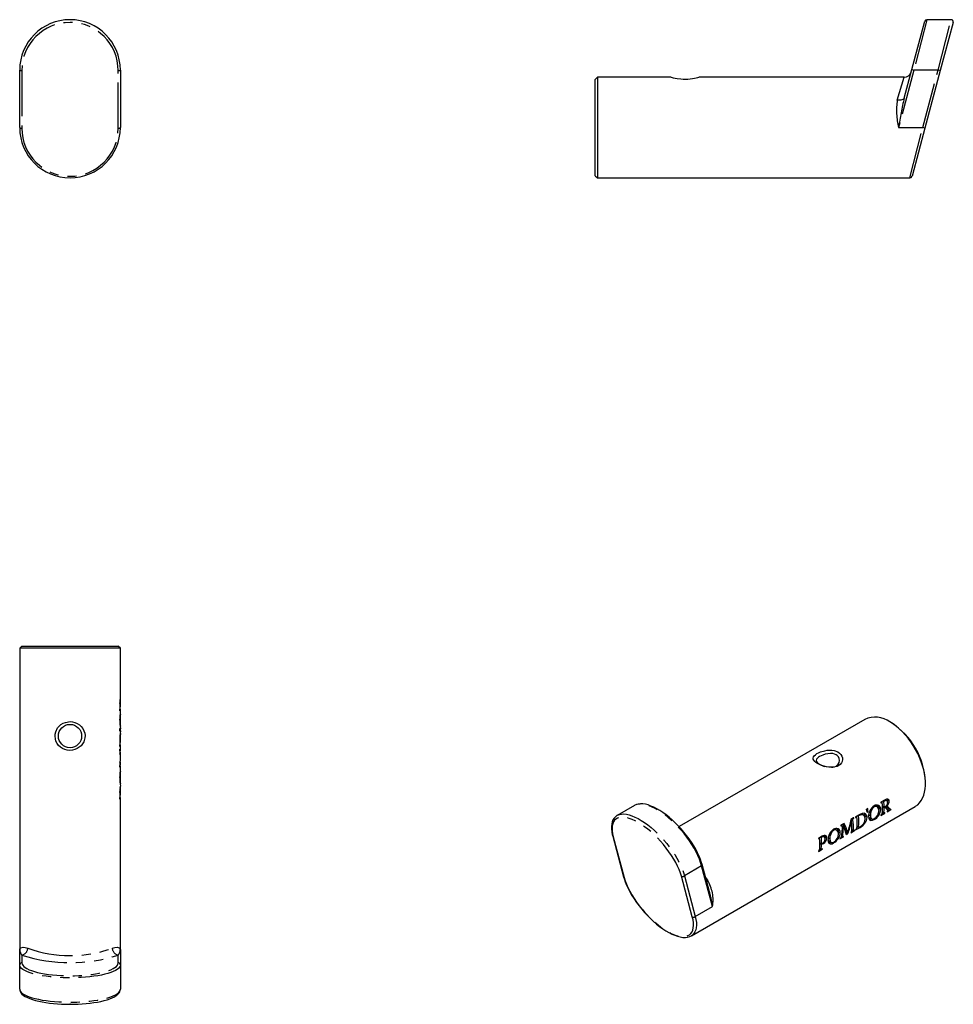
# Model space of a CAD drawing. Extents: x 43 to 173, y 97 to 234.
import ezdxf

# ---------------------------------------------------------------- set-up
doc = ezdxf.new("R2010")
doc.units = 0
doc.header["$PDSIZE"] = -1
doc.linetypes.add('PHANTOM', pattern=[12.7, 6.35, -1.27, 1.27, -1.27, 1.27, -1.27])
doc.layers.get('0').update_dxf_attribs({"linetype": 'CONTINUOUS'})

msp = doc.modelspace()

# ---------------------------------------------------------------- linework, layer by layer
at = {"color": 7, "linetype": 'CONTINUOUS'}
for p, q in [((167.2, 227.46), (168.99, 234.16)), ((172.66, 234.38), (169.28, 234.38)), ((172.95, 234), (171.15, 227.3)), ((43.12, 219.38), (43.12, 227.38)), ((57.12, 227.38), (57.12, 219.38)), ((166.13, 223.49), (167.2, 227.46)), ((171.15, 227.3), (169.01, 219.3)), ((123.46, 226.38), (123.16, 226.08)), ((123.16, 212.68), (123.16, 226.08)), ((133.66, 226.38), (123.46, 226.38)), ((123.46, 226.38), (123.46, 212.38)), ((166.14, 226.38), (137.65, 226.38)), ((169.01, 219.3), (167.22, 212.6)), ((123.16, 212.68), (123.46, 212.38)), ((123.46, 212.38), (166.93, 212.38)), ((43.42, 147.27), (43.12, 146.97)), ((43.12, 146.97), (43.12, 105.08)), ((50.12, 146.97), (43.12, 146.97)), ((43.42, 147.27), (56.82, 147.27)), ((57.12, 146.97), (50.12, 146.97)), ((57.12, 146.97), (56.82, 147.27)), ((57.12, 139.47), (57.12, 146.97)), ((57.03, 139.14), (57.03, 138.3)), ((57.03, 138.86), (57.05, 138.86)), ((57.03, 138.84), (57.12, 138.84)), ((57.03, 138.83), (57.05, 138.83)), ((57.03, 138.52), (57.05, 138.52)), ((57.05, 139.55), (57.11, 139.55)), ((57.05, 138.3), (57.05, 138.52)), ((57.05, 138.52), (57.12, 138.52)), ((57.12, 138.84), (57.12, 138.84)), ((57.12, 138.19), (57.12, 138.52)), ((57.07, 137.83), (57.12, 137.83)), ((57.12, 136.14), (57.12, 137.83)), ((160.64, 137.07), (134.82, 122.17)), ((57, 135.77), (57, 135.47)), ((57, 135.72), (57.07, 135.72)), ((57.07, 136.14), (57.12, 136.14)), ((57.07, 135.53), (57.07, 135.72)), ((57.12, 135.47), (57.12, 135.77)), ((164.35, 136.6), (164.14, 136.73)), ((57, 135.53), (57.07, 135.53)), ((57.08, 135.13), (57.12, 135.13)), ((57.12, 133.86), (57.12, 135.12)), ((57.03, 134.14), (57.03, 133.33)), ((57.03, 133.89), (57.05, 133.89)), ((57.03, 133.85), (57.07, 133.85)), ((57.03, 133.55), (57.05, 133.55)), ((57.03, 132.94), (57.03, 132.41)), ((57.05, 133.33), (57.05, 133.55)), ((57.05, 133.55), (57.12, 133.55)), ((57.05, 132.72), (57.05, 132.94)), ((57.12, 132.81), (57.12, 133.55)), ((57.03, 132.72), (57.05, 132.72)), ((57.03, 132.58), (57.05, 132.58)), ((57.03, 132.43), (57.08, 132.43)), ((57.12, 132.14), (57.12, 132.49)), ((57.12, 131.46), (57.12, 131.97)), ((57.03, 131.04), (57.03, 130.45)), ((57.03, 130.83), (57.08, 130.83)), ((57.03, 130.7), (57.05, 130.7)), ((57.03, 130.68), (57.05, 130.68)), ((57.05, 130.45), (57.05, 130.68)), ((57.12, 130.78), (57.12, 131.13)), ((57.12, 130.22), (57.12, 130.59)), ((57.07, 129.85), (57.12, 129.85)), ((57.12, 128.16), (57.12, 129.85)), ((57.07, 128.16), (57.12, 128.16)), ((57.12, 127.38), (57.12, 127.79)), ((169.09, 128.15), (169.09, 128.4)), ((57.03, 126.77), (57.03, 126)), ((57.03, 126.56), (57.05, 126.56)), ((57.03, 126.54), (57.12, 126.54)), ((57.03, 126.53), (57.05, 126.53)), ((57.03, 126.22), (57.05, 126.22)), ((57.05, 127.25), (57.11, 127.25)), ((57.05, 126), (57.05, 126.22)), ((57.05, 126.22), (57.12, 126.22)), ((57.12, 126.54), (57.12, 126.9)), ((57.12, 105.08), (57.12, 126.22)), ((163.77, 126), (163.79, 125.88)), ((128.61, 125.11), (126.22, 123.74)), ((128.66, 125.14), (128.61, 125.11)), ((136.53, 106.99), (167.64, 124.95)), ((161.08, 124.71), (160.87, 124.59)), ((162.05, 125.1), (162.12, 125.07)), ((162.38, 124.95), (162.13, 125.09)), ((163.49, 125.91), (162.9, 125.56)), ((162.91, 125.49), (163.06, 125.58)), ((162.99, 125.62), (163.06, 125.58)), ((163.1, 125.03), (163.34, 124.9)), ((163.11, 124.96), (163.34, 124.83)), ((163.19, 125.73), (163.31, 125.67)), ((163.38, 124.91), (163.46, 124.86)), ((163.72, 125.77), (163.48, 125.9)), ((163.62, 125.06), (163.71, 125.01)), ((163.79, 125.88), (163.77, 125.72)), ((164.03, 124.65), (163.81, 124.52)), ((163.97, 124.68), (164.2, 124.55)), ((164.29, 124.6), (164.2, 124.55)), ((126.22, 123.74), (126.26, 123.76)), ((159.1, 123.38), (158.73, 123.16)), ((158.88, 123.25), (158.95, 123.21)), ((158.95, 123.21), (159.11, 123.3)), ((159.95, 123.86), (159.38, 123.53)), ((159.39, 123.46), (159.54, 123.55)), ((159.47, 123.59), (159.54, 123.55)), ((159.54, 123.49), (159.55, 123.63)), ((159.69, 123.71), (159.79, 123.66)), ((160.15, 123.95), (160.24, 123.92)), ((160.5, 123.78), (160.24, 123.93)), ((160.92, 124.35), (161.1, 124.25)), ((160.96, 124.17), (161.1, 124.25)), ((161.35, 123.38), (161.61, 123.24)), ((162.9, 123.74), (163.44, 124.05)), ((163.06, 123.89), (162.91, 123.81)), ((163.08, 124.13), (163.27, 124.02)), ((163.11, 124.12), (163.08, 124.1)), ((163.45, 124.12), (163.27, 124.02)), ((163.77, 124.25), (164.28, 124.54)), ((163.92, 124.39), (163.78, 124.31)), ((157.76, 122.6), (157.34, 122.36)), ((157.35, 122.28), (157.52, 122.38)), ((157.45, 122.42), (157.52, 122.38)), ((157.52, 122.25), (157.65, 122.17)), ((158.69, 122.88), (158.78, 122.83)), ((159.38, 121.71), (160, 122.07)), ((159.54, 121.86), (159.39, 121.78)), ((159.68, 122.14), (159.57, 122.07)), ((159.58, 122.2), (159.79, 122.08)), ((125.59, 120.85), (127.1, 115.19)), ((154.74, 120.86), (154.2, 120.54)), ((154.21, 120.47), (154.36, 120.56)), ((154.29, 120.6), (154.36, 120.56)), ((154.49, 120.71), (154.61, 120.64)), ((155.01, 120.73), (154.76, 120.88)), ((155.1, 120.78), (155.08, 120.66)), ((156.41, 121.85), (156.48, 121.82)), ((156.74, 121.69), (156.49, 121.83)), ((157.2, 120.46), (157.68, 120.73)), ((157.37, 120.61), (157.21, 120.52)), ((157.4, 120.78), (157.53, 120.7)), ((157.69, 120.79), (157.53, 120.7)), ((158.02, 121.56), (158.28, 121.41)), ((158.1, 121.52), (158.04, 121.34)), ((158.69, 121.32), (159.24, 121.63)), ((158.85, 121.47), (158.7, 121.38)), ((158.86, 121.78), (158.87, 121.74)), ((158.93, 121.7), (158.86, 121.67)), ((158.87, 121.74), (159.1, 121.61)), ((159.25, 121.69), (159.1, 121.61)), ((154.41, 119.94), (154.64, 119.81)), ((154.41, 119.88), (154.64, 119.75)), ((155.71, 120.12), (155.97, 119.98)), ((154.2, 118.72), (154.74, 119.03)), ((154.36, 118.87), (154.21, 118.78)), ((154.41, 119.1), (154.38, 119.08)), ((154.39, 119.11), (154.58, 119)), ((154.75, 119.1), (154.58, 119)), ((139.05, 113.12), (138.03, 116.91)), ((136.53, 106.99), (136.48, 106.96)), ((43.12, 102.94), (43.12, 105.08)), ((57.12, 105.08), (57.12, 102.94)), ((43.12, 99.56), (43.12, 102.94)), ((57.12, 102.94), (57.12, 99.56))]:
    msp.add_line(p, q, dxfattribs=at)
at = {"color": 8, "linetype": 'PHANTOM'}
for p, q in [((169.28, 234.38), (167.49, 227.38)), ((170.86, 227.38), (172.66, 234.38)), ((43.42, 227.3), (43.42, 219.3)), ((56.82, 219.3), (56.82, 227.3)), ((167.49, 227.38), (165.34, 219.38)), ((167.2, 227.46), (167.49, 227.38)), ((170.86, 227.38), (167.49, 227.38)), ((168.72, 219.38), (170.86, 227.38)), ((171.15, 227.3), (170.86, 227.38)), ((165.17, 223.2), (166.14, 226.38)), ((165.34, 219.38), (168.72, 219.38)), ((166.93, 212.38), (168.72, 219.38)), ((169.01, 219.3), (168.72, 219.38)), ((57.03, 138.99), (57.05, 138.99)), ((57.03, 138.3), (57.05, 138.3)), ((57.03, 133.33), (57.05, 133.33)), ((57.03, 132.94), (57.05, 132.94)), ((57.03, 130.45), (57.05, 130.45)), ((57.03, 126.68), (57.05, 126.68)), ((57.03, 126), (57.05, 126)), ((161.86, 124.99), (161.97, 124.93)), ((162.6, 124.73), (162.88, 124.57)), ((162.9, 125.49), (162.91, 125.49)), ((163.28, 125.79), (163.4, 125.72)), ((163.79, 125.88), (164.06, 125.72)), ((159.04, 123.34), (159.11, 123.3)), ((159.08, 123.36), (159.12, 123.34)), ((159.38, 123.46), (159.39, 123.46)), ((160.67, 123.63), (160.96, 123.47)), ((161.2, 123.86), (161.43, 123.73)), ((161.84, 123.23), (161.95, 123.16)), ((162.89, 123.74), (162.9, 123.74)), ((163.39, 124.08), (163.44, 124.05)), ((163.42, 124.11), (163.45, 124.09)), ((163.77, 124.25), (163.77, 124.25)), ((164.22, 124.57), (164.28, 124.54)), ((164.26, 124.59), (164.29, 124.57)), ((157.35, 122.29), (157.35, 122.28)), ((159.58, 122.24), (159.78, 122.13)), ((159.91, 122.11), (160, 122.07)), ((125.67, 120.74), (127.19, 115.09)), ((154.58, 120.76), (154.69, 120.7)), ((155.1, 120.78), (155.37, 120.63)), ((155.56, 120.6), (155.78, 120.47)), ((156.22, 121.73), (156.33, 121.67)), ((156.96, 121.47), (157.24, 121.31)), ((157.62, 120.76), (157.68, 120.73)), ((157.66, 120.78), (157.69, 120.76)), ((158.04, 121.34), (158.28, 121.2)), ((158.69, 121.32), (158.69, 121.32)), ((159.19, 121.66), (159.24, 121.63)), ((159.23, 121.68), (159.25, 121.67)), ((159.38, 121.72), (159.38, 121.71)), ((154.2, 120.47), (154.21, 120.47)), ((154.8, 119.89), (154.9, 119.83)), ((156.19, 119.97), (156.31, 119.9)), ((157.2, 120.46), (157.2, 120.46)), ((154.19, 118.72), (154.2, 118.72)), ((154.69, 119.06), (154.74, 119.03)), ((154.73, 119.09), (154.75, 119.07)), ((137.95, 116.71), (135.56, 115.33)), ((139.47, 111.06), (137.95, 116.71)), ((136.66, 109.62), (135.15, 115.27)), ((135.56, 115.33), (137.08, 109.68)), ((138.52, 115.08), (138.79, 114.71)), ((137.08, 109.68), (139.47, 111.06)), ((43.42, 104.29), (43.42, 103.23)), ((56.82, 103.23), (56.82, 104.29))]:
    msp.add_line(p, q, dxfattribs=at)
at = {"color": 7, "linetype": 'CONTINUOUS', "flags": 128}
for points in [[(137.65, 226.38), (137.65, 226.38), (137.62, 226.37), (137.53, 226.34), (137.39, 226.3), (137.2, 226.25), (136.96, 226.2), (136.68, 226.15), (136.36, 226.1), (136.04, 226.07), (135.7, 226.06), (135.39, 226.07), (135.08, 226.09), (134.54, 226.16), (134.28, 226.21), (134.06, 226.27), (133.89, 226.31), (133.76, 226.35), (133.66, 226.38), (133.66, 226.38)], [(57.03, 138.3), (57.03, 138.3), (57.03, 138.3), (57.03, 138.3), (57.03, 138.29), (57.04, 138.29)], [(57.04, 138.29), (57.04, 138.29), (57.04, 138.3), (57.04, 138.3), (57.05, 138.3), (57.05, 138.3), (57.05, 138.3), (57.05, 138.3)], [(50.12, 136.77), (50.47, 136.74), (50.81, 136.65), (51.13, 136.52), (51.43, 136.33), (51.68, 136.09), (51.9, 135.81), (52.06, 135.51), (52.16, 135.18), (52.21, 134.85), (52.19, 134.51), (52.02, 133.94), (51.66, 133.41), (51.41, 133.2), (51.12, 133.02), (50.8, 132.88), (50.45, 132.8), (50.1, 132.77), (49.74, 132.8), (49.41, 132.89), (49.09, 133.04), (48.8, 133.23), (48.54, 133.47), (48.33, 133.75), (48.17, 134.07), (48.08, 134.38), (48.04, 134.73), (48.05, 135.03), (48.13, 135.34), (48.39, 135.89), (48.61, 136.14), (48.86, 136.36), (49.15, 136.54), (49.47, 136.67), (50.12, 136.77)], [(167.64, 124.95), (167.71, 125), (168.01, 125.21), (168.27, 125.48), (168.5, 125.79), (168.69, 126.14), (168.84, 126.53), (168.96, 126.95), (169.04, 127.41), (169.08, 127.9), (169.08, 128.41), (169.04, 128.95), (168.96, 129.5), (168.84, 130.06), (168.69, 130.63), (168.5, 131.2), (168.27, 131.78), (168.01, 132.34), (167.71, 132.9), (167.39, 133.44), (167.05, 133.96), (166.68, 134.45), (166.28, 134.92), (165.88, 135.36), (165.45, 135.76), (165.02, 136.12), (164.58, 136.45), (164.14, 136.73)], [(57.03, 133.33), (57.03, 133.33), (57.03, 133.33), (57.03, 133.33), (57.03, 133.32), (57.04, 133.32)], [(57.04, 132.95), (57.04, 132.95), (57.03, 132.95), (57.03, 132.95), (57.03, 132.95), (57.03, 132.95), (57.03, 132.94), (57.03, 132.94)], [(57.04, 133.32), (57.04, 133.32), (57.04, 133.32), (57.04, 133.33), (57.05, 133.33), (57.05, 133.33), (57.05, 133.33), (57.05, 133.33)], [(57.05, 132.94), (57.05, 132.94), (57.05, 132.95), (57.05, 132.95), (57.04, 132.95), (57.04, 132.95), (57.04, 132.95)], [(57.05, 133.89), (57.11, 133.87), (57.12, 133.86)], [(156.92, 132.56), (157.15, 132.4), (157.33, 132.21), (157.46, 131.99), (157.53, 131.75), (157.55, 131.51), (157.5, 131.25), (157.4, 131.04), (157.24, 130.83), (157.04, 130.67), (156.79, 130.54), (156.26, 130.42), (155.64, 130.43), (155.31, 130.48), (154.98, 130.56), (154.65, 130.67), (154.35, 130.8), (154.08, 130.94), (153.85, 131.09), (153.68, 131.24), (153.55, 131.4), (153.48, 131.55), (153.47, 131.71), (153.52, 131.87), (153.63, 132.03), (153.79, 132.17), (154, 132.32), (154.23, 132.44), (154.5, 132.56), (155.08, 132.73), (155.41, 132.79), (155.75, 132.82), (156.07, 132.81), (156.39, 132.76), (156.92, 132.56)], [(57.11, 132.81), (57.12, 132.78), (57.05, 132.72)], [(57.08, 132.43), (57.12, 132.48), (57.11, 132.53), (57.05, 132.58)], [(57.12, 132.14), (57.12, 132.21), (57.08, 132.43)], [(156.01, 130.42), (156.21, 130.44), (156.46, 130.5), (156.66, 130.59), (156.82, 130.71), (156.97, 130.88), (157.09, 131.1), (157.13, 131.38), (157.09, 131.65), (156.98, 131.87), (156.83, 132.04), (156.66, 132.16), (156.46, 132.25), (156.2, 132.32), (155.88, 132.34), (155.51, 132.31), (155.13, 132.23), (154.81, 132.13), (154.56, 132.02), (154.36, 131.91), (154.2, 131.81), (154.05, 131.69), (153.93, 131.54), (153.89, 131.38), (153.93, 131.22), (154.04, 131.07), (154.19, 130.95), (154.36, 130.84), (154.36, 130.84)], [(57.03, 130.45), (57.03, 130.45), (57.03, 130.45), (57.03, 130.44), (57.03, 130.44), (57.04, 130.44)], [(57.04, 130.44), (57.04, 130.44), (57.04, 130.44), (57.04, 130.44), (57.05, 130.45), (57.05, 130.45), (57.05, 130.45), (57.05, 130.45)], [(57.05, 130.7), (57.11, 130.74), (57.12, 130.79), (57.08, 130.83)], [(57.05, 130.68), (57.1, 130.64), (57.11, 130.59)], [(57.08, 130.83), (57.12, 131.07), (57.11, 131.29)], [(57.03, 126), (57.03, 126), (57.03, 126), (57.03, 126), (57.03, 125.99), (57.04, 125.99)], [(57.04, 125.99), (57.04, 125.99), (57.04, 126), (57.04, 126), (57.05, 126), (57.05, 126), (57.05, 126), (57.05, 126)], [(164.06, 125.72), (164.03, 125.86), (163.95, 125.96), (163.85, 126), (163.69, 125.99), (163.49, 125.91)], [(138.03, 116.91), (137.96, 117.14), (137.81, 117.6), (137.62, 118.06), (137.4, 118.54), (137.15, 119.02), (136.87, 119.5), (136.56, 119.99), (136.23, 120.47), (135.87, 120.94), (135.5, 121.41), (135.11, 121.86), (134.7, 122.29), (134.29, 122.71), (133.87, 123.1), (133.44, 123.47), (133.01, 123.81), (132.58, 124.13), (132.15, 124.41), (131.73, 124.65), (131.31, 124.87), (130.91, 125.04), (130.52, 125.18), (130.14, 125.28), (129.78, 125.33), (129.44, 125.34), (129.12, 125.3), (128.83, 125.22), (128.67, 125.14)], [(162.62, 124.42), (162.57, 124.71), (162.42, 124.92), (162.25, 124.99), (162.05, 124.96), (161.97, 124.93)], [(162.45, 125.16), (162.55, 125.03), (162.6, 124.73)], [(162.9, 125.56), (162.89, 125.56), (162.89, 125.56), (162.89, 125.56), (162.89, 125.55), (162.89, 125.52)], [(162.89, 125.52), (162.89, 125.5), (162.9, 125.49), (162.9, 125.49), (162.9, 125.49), (162.9, 125.49), (162.9, 125.49), (162.91, 125.49)], [(163.06, 125.47), (163.06, 125.55), (163.07, 125.66)], [(163.83, 125.53), (163.8, 125.67), (163.74, 125.75), (163.66, 125.79), (163.56, 125.79), (163.4, 125.72)], [(163.59, 125.04), (163.73, 124.92), (163.97, 124.68)], [(164.29, 124.57), (164.29, 124.59), (164.29, 124.6), (164.29, 124.6), (164.29, 124.6), (164.29, 124.6), (164.29, 124.6), (164.29, 124.6)], [(126.27, 123.76), (126.18, 123.71), (125.96, 123.55), (125.78, 123.35), (125.63, 123.11), (125.52, 122.85), (125.45, 122.54), (125.41, 122.21), (125.42, 121.84), (125.46, 121.45), (125.54, 121.03), (125.59, 120.85)], [(159.12, 123.34), (159.11, 123.36), (159.11, 123.37), (159.11, 123.37), (159.11, 123.38), (159.11, 123.38), (159.1, 123.38), (159.1, 123.38)], [(159.11, 123.3), (159.11, 123.3), (159.12, 123.3), (159.12, 123.3), (159.12, 123.31), (159.12, 123.33), (159.12, 123.34)], [(159.38, 123.53), (159.38, 123.53), (159.38, 123.53), (159.38, 123.53), (159.38, 123.52), (159.38, 123.49)], [(159.38, 123.49), (159.38, 123.47), (159.38, 123.46), (159.38, 123.46), (159.39, 123.46), (159.39, 123.46), (159.39, 123.46), (159.39, 123.46)], [(160.71, 123.26), (160.66, 123.58), (160.55, 123.74), (160.38, 123.82), (160.12, 123.8), (159.79, 123.66)], [(160.96, 123.47), (160.91, 123.75), (160.77, 123.95), (160.57, 124.03), (160.27, 124), (159.95, 123.86)], [(160.55, 124.03), (160.63, 123.93), (160.67, 123.63)], [(161.36, 123.4), (161.28, 123.44), (161.18, 123.63), (161.17, 123.67)], [(161.17, 123.58), (161.2, 123.3), (161.31, 123.12), (161.49, 123.03), (161.74, 123.06), (161.95, 123.16)], [(161.59, 123.22), (161.49, 123.18), (161.28, 123.17)], [(161.43, 123.73), (161.46, 123.44), (161.58, 123.25), (161.72, 123.2), (161.9, 123.24), (161.97, 123.28)], [(162.89, 123.77), (162.89, 123.75), (162.89, 123.74), (162.89, 123.74), (162.89, 123.74), (162.89, 123.74), (162.89, 123.74), (162.9, 123.74)], [(163.45, 124.09), (163.45, 124.11), (163.45, 124.11), (163.45, 124.12), (163.45, 124.12), (163.45, 124.12), (163.45, 124.12), (163.45, 124.12)], [(163.77, 124.27), (163.77, 124.26), (163.77, 124.25), (163.77, 124.25), (163.77, 124.25), (163.77, 124.25), (163.77, 124.25), (163.77, 124.25)], [(156.8, 121.91), (156.9, 121.77), (156.96, 121.47)], [(157.34, 122.36), (157.34, 122.36), (157.34, 122.35), (157.34, 122.35), (157.34, 122.34), (157.34, 122.32)], [(157.34, 122.32), (157.34, 122.3), (157.34, 122.29), (157.35, 122.29), (157.35, 122.28), (157.35, 122.28), (157.35, 122.28), (157.35, 122.28)], [(158.74, 123.16), (158.75, 122.93), (158.76, 122.84)], [(159.78, 122.13), (159.78, 122.1), (159.78, 122.09), (159.8, 122.08), (159.82, 122.08), (159.92, 122.12), (160.02, 122.17)], [(154.2, 120.54), (154.2, 120.54), (154.2, 120.54), (154.19, 120.54), (154.19, 120.53), (154.19, 120.5)], [(154.19, 120.5), (154.2, 120.48), (154.2, 120.47), (154.2, 120.47), (154.2, 120.47), (154.21, 120.47), (154.21, 120.47), (154.21, 120.47)], [(154.36, 120.44), (154.37, 120.5), (154.37, 120.64)], [(155.14, 120.49), (155.11, 120.62), (155.04, 120.72), (154.94, 120.76), (154.82, 120.75), (154.69, 120.7)], [(155.37, 120.63), (155.34, 120.78), (155.26, 120.9), (155.14, 120.95), (154.99, 120.95), (154.74, 120.86)], [(155.07, 120.95), (155.08, 120.94), (155.1, 120.78)], [(156.98, 121.16), (156.93, 121.45), (156.78, 121.67), (156.61, 121.73), (156.41, 121.71), (156.33, 121.67)], [(157.69, 120.76), (157.69, 120.78), (157.69, 120.79), (157.69, 120.79), (157.69, 120.79), (157.69, 120.79), (157.69, 120.79), (157.69, 120.79)], [(158.69, 121.34), (158.69, 121.33), (158.69, 121.32), (158.69, 121.32), (158.69, 121.31), (158.69, 121.31), (158.69, 121.31), (158.69, 121.32)], [(159.25, 121.67), (159.25, 121.68), (159.25, 121.69), (159.25, 121.69), (159.25, 121.7), (159.25, 121.7), (159.25, 121.7), (159.25, 121.69)], [(159.38, 121.74), (159.38, 121.73), (159.38, 121.72), (159.38, 121.71), (159.38, 121.71), (159.38, 121.71), (159.38, 121.71)], [(155.72, 120.14), (155.64, 120.19), (155.54, 120.37), (155.53, 120.41)], [(155.53, 120.32), (155.56, 120.05), (155.67, 119.86), (155.85, 119.78), (156.09, 119.8), (156.31, 119.9)], [(155.95, 119.97), (155.85, 119.92), (155.64, 119.91)], [(155.78, 120.47), (155.82, 120.19), (155.94, 120), (156.07, 119.95), (156.25, 119.98), (156.33, 120.02)], [(157.2, 120.48), (157.2, 120.47), (157.2, 120.46), (157.2, 120.46), (157.2, 120.46), (157.2, 120.46), (157.2, 120.46), (157.2, 120.46)], [(154.19, 118.75), (154.19, 118.73), (154.19, 118.72), (154.19, 118.72), (154.19, 118.72), (154.2, 118.72), (154.2, 118.72), (154.2, 118.72)], [(154.75, 119.07), (154.76, 119.09), (154.75, 119.09), (154.75, 119.1), (154.75, 119.1), (154.75, 119.1), (154.75, 119.1), (154.75, 119.1)], [(127.1, 115.19), (127.17, 114.96), (127.32, 114.51), (127.51, 114.04), (127.73, 113.57), (127.98, 113.09), (128.27, 112.6), (128.57, 112.12), (128.91, 111.63), (129.26, 111.16), (129.63, 110.7), (130.02, 110.24), (130.43, 109.81), (130.84, 109.39), (131.27, 109), (131.69, 108.63), (132.12, 108.29), (132.55, 107.98), (132.98, 107.7), (133.4, 107.45), (133.82, 107.24), (134.22, 107.06), (134.61, 106.92), (134.99, 106.83), (135.35, 106.77), (135.7, 106.76), (136.01, 106.8), (136.3, 106.88), (136.47, 106.96)], [(43.12, 99.56), (43.13, 99.43), (43.19, 99.24), (43.29, 99.06), (43.44, 98.88), (43.64, 98.71), (43.89, 98.55), (44.19, 98.39), (44.54, 98.25), (44.92, 98.12), (45.33, 98), (45.77, 97.89), (46.25, 97.79), (46.75, 97.71), (47.27, 97.63), (47.81, 97.57), (48.37, 97.53), (48.94, 97.49), (49.51, 97.47), (50.09, 97.47), (50.67, 97.47), (51.25, 97.49), (51.82, 97.52), (52.37, 97.57), (52.91, 97.63), (53.44, 97.7), (53.94, 97.78), (54.41, 97.87), (54.85, 97.98), (55.27, 98.1), (55.65, 98.22), (55.99, 98.36), (56.29, 98.51), (56.56, 98.68), (56.78, 98.86), (56.94, 99.04), (57.05, 99.22), (57.11, 99.41), (57.12, 99.56)]]:
    msp.add_lwpolyline(points, dxfattribs=at)
at = {"color": 8, "linetype": 'PHANTOM', "flags": 128}
for points in [[(166.13, 223.49), (166.09, 223.4), (166.02, 223.33), (165.93, 223.27), (165.81, 223.22), (165.67, 223.19), (165.51, 223.17), (165.34, 223.18), (165.17, 223.2)], [(137.95, 116.71), (137.82, 117.17), (137.65, 117.65), (137.44, 118.14), (137.19, 118.65), (136.91, 119.16), (136.6, 119.67), (136.26, 120.19), (135.89, 120.7), (135.51, 121.2), (135.1, 121.68), (134.67, 122.15), (134.23, 122.6), (133.78, 123.03), (133.32, 123.43), (132.87, 123.79), (132.41, 124.12), (131.96, 124.42), (131.51, 124.68), (131.08, 124.89), (130.66, 125.06), (130.27, 125.19), (129.89, 125.28), (129.54, 125.31), (129.22, 125.3), (128.92, 125.25), (128.66, 125.15), (128.66, 125.14)], [(135.15, 115.27), (135.01, 115.72), (134.83, 116.19), (134.62, 116.68), (134.37, 117.17), (134.08, 117.67), (133.77, 118.18), (133.42, 118.68), (133.05, 119.18), (132.66, 119.67), (132.25, 120.14), (131.82, 120.6), (131.38, 121.03), (130.94, 121.44), (130.48, 121.82), (130.03, 122.16), (129.58, 122.47), (129.14, 122.75), (128.71, 122.98), (128.29, 123.17), (127.89, 123.31), (127.51, 123.42), (127.16, 123.47), (126.84, 123.48), (126.54, 123.44), (126.28, 123.35), (126.05, 123.22), (125.86, 123.05), (125.71, 122.83), (125.6, 122.57), (125.53, 122.27), (125.5, 121.94), (125.52, 121.57), (125.57, 121.17), (125.67, 120.74)], [(126.26, 123.76), (126.28, 123.77), (126.53, 123.87), (126.83, 123.92), (127.15, 123.93), (127.5, 123.9), (127.88, 123.81), (128.27, 123.68), (128.69, 123.51), (129.12, 123.3), (129.57, 123.04), (130.02, 122.75), (130.48, 122.41), (130.94, 122.05), (131.39, 121.65), (131.84, 121.22), (132.28, 120.78), (132.71, 120.31), (133.12, 119.82), (133.51, 119.32), (133.87, 118.81), (134.21, 118.29), (134.52, 117.78), (134.8, 117.27), (135.05, 116.76), (135.26, 116.27), (135.43, 115.79), (135.56, 115.33)], [(127.19, 115.09), (127.32, 114.64), (127.5, 114.17), (127.71, 113.69), (127.97, 113.19), (128.25, 112.69), (128.56, 112.18), (128.91, 111.68), (129.28, 111.18), (129.67, 110.69), (130.08, 110.22), (130.51, 109.76), (130.95, 109.33), (131.4, 108.92), (131.85, 108.54), (132.3, 108.2), (132.75, 107.89), (133.19, 107.61), (133.63, 107.38), (134.04, 107.19), (134.44, 107.05), (134.82, 106.95), (135.17, 106.89), (135.5, 106.88), (135.79, 106.92), (136.05, 107.01), (136.28, 107.14), (136.47, 107.31), (136.62, 107.53), (136.73, 107.79), (136.8, 108.09), (136.83, 108.42), (136.81, 108.79), (136.76, 109.19), (136.66, 109.62)], [(138.66, 114.57), (138.69, 114.61), (138.79, 114.71)], [(137.08, 109.68), (137.17, 109.24), (137.23, 108.83), (137.24, 108.45), (137.21, 108.11), (137.14, 107.8), (137.03, 107.52), (136.88, 107.29), (136.69, 107.1), (136.53, 106.99)], [(43.12, 105.08), (43.12, 105.09), (43.14, 105.16), (43.28, 105.31), (43.59, 105.4), (43.88, 105.38), (44.26, 105.26)], [(55.98, 105.26), (56.35, 105.38), (56.66, 105.4), (56.96, 105.32), (57.11, 105.16), (57.12, 105.09), (57.12, 105.08)], [(57.12, 102.94), (57.09, 102.78), (57.01, 102.62), (56.87, 102.46), (56.68, 102.31), (56.43, 102.16), (56.13, 102.02), (55.79, 101.88), (55.39, 101.76), (54.96, 101.64), (54.49, 101.54), (53.98, 101.44), (53.44, 101.36), (52.87, 101.29), (52.29, 101.23), (51.68, 101.19), (51.06, 101.16), (50.44, 101.15), (49.81, 101.15), (49.18, 101.16), (48.56, 101.19), (47.96, 101.23), (47.37, 101.29), (46.8, 101.36), (46.27, 101.44), (45.76, 101.54), (45.28, 101.64), (44.85, 101.76), (44.46, 101.88), (44.11, 102.02), (43.82, 102.16), (43.57, 102.31), (43.37, 102.46), (43.23, 102.62), (43.15, 102.78), (43.12, 102.94)], [(43.42, 103.23), (43.45, 103.06), (43.54, 102.9), (43.68, 102.74), (43.87, 102.58), (44.12, 102.43), (44.43, 102.28), (44.78, 102.15), (45.17, 102.02), (45.61, 101.9), (46.08, 101.8), (46.59, 101.7), (47.14, 101.62), (47.7, 101.55), (48.29, 101.5), (48.89, 101.46), (49.5, 101.44), (50.12, 101.43), (50.74, 101.44), (51.35, 101.46), (51.96, 101.5), (52.54, 101.55), (53.11, 101.62), (53.65, 101.7), (54.16, 101.8), (54.64, 101.9), (55.07, 102.02), (55.47, 102.15), (55.82, 102.28), (56.12, 102.43), (56.37, 102.58), (56.57, 102.74), (56.71, 102.9), (56.79, 103.06), (56.82, 103.23)], [(43.12, 99.56), (43.15, 99.4), (43.23, 99.24), (43.37, 99.08), (43.57, 98.93), (43.82, 98.78), (44.11, 98.64), (44.46, 98.51), (44.85, 98.38), (45.28, 98.26), (45.76, 98.16), (46.27, 98.06), (46.8, 97.98), (47.37, 97.91), (47.96, 97.85), (48.56, 97.81), (49.18, 97.78), (49.81, 97.77), (50.44, 97.77), (51.06, 97.78), (51.68, 97.81), (52.29, 97.85), (52.87, 97.91), (53.44, 97.98), (53.98, 98.06), (54.49, 98.16), (54.96, 98.26), (55.39, 98.38), (55.79, 98.51), (56.13, 98.64), (56.43, 98.78), (56.68, 98.93), (56.87, 99.08), (57.01, 99.24), (57.09, 99.4), (57.12, 99.56)]]:
    msp.add_lwpolyline(points, dxfattribs=at)
at = {"color": 7, "linetype": 'CONTINUOUS'}
msp.add_circle((50.12, 134.77), 1.62, dxfattribs=at)
for centre, radius, start, end in [((50.12, 227.38), 7, 0, 180), ((169.28, 234.08), 0.3, 90.3585, 165), ((172.66, 234.08), 0.3, 345, 90.3585), ((166.14, 227.38), 1, 269.6233, 345), ((50.12, 219.38), 7, 180, 0), ((50.12, 219.38), 7, 359.7315, 359.9407), ((166.93, 212.68), 0.3, 270.3585, 345), ((59.09, 139.33), 2.07, 164.4675, 185.0666), ((55.2, 139.54), 1.93, 354.6666, 10.1427), ((58.68, 139.13), 1.63, 164.7783, 184.8414), ((66.39, 138.96), 9.34, 179.8112, 180.5941), ((57.02, 138.68), 0.182, 57.7889, 80.6798), ((57.06, 138.99), 0.16, 263.2244, 291.0541), ((54.72, 139.22), 2.41, 355.6465, 8.052), ((-22.07, 139.03), 79.19, 359.8623, 0.0054), ((64.9, 136.96), 7.88, 171.0068, 179.8592), ((65.12, 137.02), 8.09, 180.2587, 188.8758), ((62.09, 136.98), 5.04, 170.2759, 179.9762), ((62.03, 136.98), 4.98, 180.0107, 189.774), ((162.09, 133.9), 3.49, 54.0512, 114.6383), ((56.81, 135.39), 0.425, 52.0865, 64.5605), ((158.82, 127.94), 10.27, 2.5422, 57.4524), ((56.79, 135.84), 0.421, 299.6693, 312.7446), ((64.59, 134.3), 7.56, 171.0923, 181.2313), ((65.75, 134.01), 8.7, 172.6834, 180.8001), ((56.27, 132.03), 0.856, 356.0869, 26.3289), ((56.31, 131.41), 0.812, 332.9731, 3.7592), ((64.9, 128.98), 7.88, 171.0078, 179.8591), ((155.89, 133.48), 3.05, 239.9633, 254.8166), ((65.12, 129.04), 8.09, 180.2597, 188.8745), ((62.09, 129), 5.04, 170.2764, 179.9765), ((62.03, 129), 4.98, 180.0106, 189.7758), ((59.53, 126.96), 2.51, 165.3434, 184.2569), ((54.57, 127.28), 2.56, 356.2601, 7.07), ((58.87, 126.8), 1.82, 165.6304, 183.762), ((65.21, 126.65), 8.15, 179.7877, 180.639), ((57.05, 126.44), 0.119, 51.6163, 87.1851), ((55.55, 127.01), 1.57, 356.0715, 8.8961), ((152.79, 124.1), 8.31, 1.0058, 4.2226), ((162.99, 123.56), 1.83, 124.6026, 179.5408), ((162.87, 123.79), 1.45, 128.3723, 182.6607), ((162.3, 124.6), 0.581, 356.8728, 126.5578), ((156.53, 124.73), 6.58, 352.6493, 7.3368), ((156.77, 124.92), 6.57, 352.1603, 359.2182), ((163.94, 124.74), 1.12, 118.7209, 124.0929), ((154.48, 124.94), 8.85, 359.7069, 4.6951), ((163.14, 125.55), 0.681, 286.736, 299.5836), ((163.27, 125.28), 0.455, 277.9794, 294.8853), ((162.38, 123.38), 1.84, 33.3578, 53.8119), ((163.19, 125.53), 0.646, 296.6965, 359.8804), ((163.16, 125.73), 0.902, 307.5655, 359.5567), ((162.13, 122.85), 2.68, 39.4086, 53.8502), ((153.01, 122.71), 6.58, 352.6502, 7.337), ((151.8, 122.95), 8.02, 354.1577, 5.092), ((159.26, 123.6), 1.71, 295.6589, 355.3336), ((159.4, 123.33), 1.32, 297.9698, 356.7731), ((152.88, 122.55), 8.24, 11.3414, 14.3083), ((161.11, 124.72), 1.78, 298.3196, 354.8581), ((161.22, 124.47), 1.41, 302.3834, 357.9443), ((162.95, 123.77), 0.0569, 139.2181, 181.7267), ((163.4, 124.09), 0.0463, 314.7423, 4.2238), ((163.83, 124.28), 0.0597, 143.7307, 182.178), ((164.24, 124.57), 0.0462, 314.583, 4.2737), ((156.66, 121.34), 0.581, 356.8756, 126.5606), ((151.56, 122), 5.97, 346.5567, 3.6684), ((150.96, 121.99), 6.7, 348.925, 1.5814), ((82.12, 90.48), 82.02, 22.2689, 22.9913), ((151.59, 118.93), 6.87, 17.9124, 28.1136), ((148.54, 117.87), 10.37, 19.9938, 27.1588), ((150.6, 124.33), 8.22, 339.2001, 351.8071), ((149.79, 124.71), 9.19, 337.5603, 348.1776), ((152.73, 121.83), 6.14, 356.6541, 9.387), ((151.29, 121.71), 7.81, 359.2518, 11.0489), ((147.83, 119.71), 6.58, 352.6502, 7.3498), ((155.16, 119.83), 0.984, 118.5665, 124.3951), ((146.27, 119.93), 8.37, 359.1758, 4.9162), ((154.43, 120.48), 0.705, 298.9668, 0.7281), ((154.47, 120.63), 0.901, 298.1951, 359.9196), ((157.35, 120.3), 1.83, 124.6031, 179.5401), ((157.23, 120.54), 1.45, 128.3754, 182.6635), ((155.47, 121.47), 1.78, 298.3196, 354.8581), ((155.58, 121.21), 1.41, 302.3834, 357.9443), ((157.26, 120.48), 0.0572, 139.2327, 181.6088), ((157.64, 120.76), 0.0465, 314.7149, 4.0342), ((157.98, 121.35), 0.336, 296.1298, 333.806), ((158.75, 121.34), 0.0572, 139.2327, 181.6088), ((159.21, 121.66), 0.0464, 314.7288, 4.1296), ((159.43, 121.74), 0.0572, 139.2327, 181.6088), ((148, 119.91), 6.64, 352.1543, 358.6208), ((154.46, 120.41), 0.63, 286.2446, 299.4025), ((154.58, 120.37), 0.622, 275.6046, 301.1333), ((154.25, 118.75), 0.0569, 139.1362, 181.7037), ((154.71, 119.07), 0.0484, 314.7406, 4.2398)]:
    msp.add_arc(centre, radius, start, end, dxfattribs=at)
at = {"color": 8, "linetype": 'PHANTOM'}
for centre, radius, start, end in [((50.12, 227.3), 6.7, 0, 180), ((43.35, 227.65), 0.355, 229.6093, 281.3691), ((56.89, 227.65), 0.355, 258.6309, 310.3907), ((176.06, 221.78), 10.99, 172.5766, 192.648), ((225.05, 210.02), 60.44, 167.1221, 171.0933), ((43.35, 219.65), 0.355, 229.6093, 281.3691), ((50.12, 219.3), 6.7, 180, 0), ((56.89, 219.65), 0.355, 258.6309, 310.3907), ((125.75, 120.9), 0.171, 196.0845, 242.318), ((137.83, 116.88), 0.205, 307.2751, 10.3026), ((127.27, 115.24), 0.171, 196.0854, 242.318), ((135.31, 115.62), 0.381, 244.5385, 311.6279), ((134.17, 111.96), 5.38, 350.3008, 30.7838), ((122.47, 108.64), 17.17, 8.0771, 15.1015), ((136.83, 109.96), 0.381, 244.5385, 311.6279), ((44.54, 105.17), 1.42, 183.4391, 218.0816), ((43.17, 105.36), 1.09, 283.2941, 354.8524), ((50.12, 125.78), 22.51, 252.6799, 287.3201), ((50.12, 121.46), 17.23, 250.1068, 289.8932), ((57.07, 105.36), 1.09, 185.1476, 256.7059), ((55.7, 105.17), 1.42, 321.9184, 356.5609), ((43.42, 102.93), 0.295, 89.0242, 178.9898), ((56.83, 102.93), 0.295, 1.0102, 90.9758)]:
    msp.add_arc(centre, radius, start, end, dxfattribs=at)
at = {"color": 7, "linetype": 'CONTINUOUS'}
msp.add_point((50.12, 97.47), dxfattribs=at)

doc.saveas('drawing.dxf')
